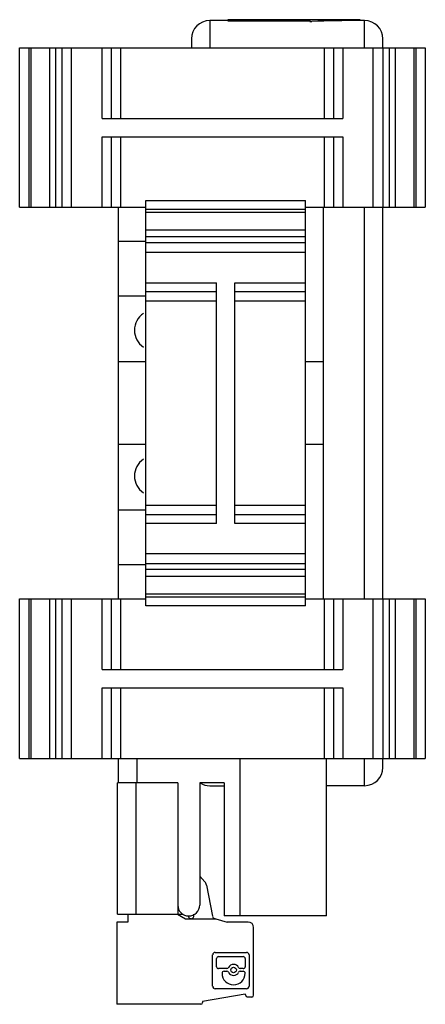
# Model space of a CAD drawing. Header units: millimetres. Extents: x 24 to 69, y 11 to 119.
import ezdxf

# ---------------------------------------------------------------- set-up
doc = ezdxf.new("R2010")
doc.units = ezdxf.units.MM
doc.header["$LTSCALE"] = 8.441357
doc.layers.get('0').update_dxf_attribs({"linetype": 'CONTINUOUS'})

msp = doc.modelspace()

# ---------------------------------------------------------------- linework, layer by layer
at = {"color": 7, "linetype": 'Continuous'}
for p, q in [((45.17, 118.7), (45.17, 115.7)), ((47.17, 118.7), (45.17, 118.7)), ((47.17, 118.8), (47.17, 118.69)), ((61.67, 118.8), (47.17, 118.8)), ((47.17, 118.69), (56.17, 118.69)), ((56.17, 118.8), (56.17, 118.6)), ((56.17, 118.6), (56.36, 118.6)), ((61.67, 118.8), (61.67, 118.7)), ((62.17, 118.7), (61.67, 118.7)), ((62.17, 115.7), (62.17, 118.7)), ((24.32, 98.2), (24.32, 115.7)), ((24.32, 115.7), (68.82, 115.7)), ((25.32, 115.7), (25.32, 98.2)), ((25.6, 98.2), (25.6, 115.7)), ((27.6, 115.7), (27.6, 98.2)), ((28.29, 98.2), (28.29, 115.7)), ((28.96, 115.7), (28.96, 98.2)), ((30.02, 98.2), (30.02, 115.7)), ((33.37, 107.95), (33.37, 115.7)), ((34.37, 115.7), (34.37, 107.95)), ((35.37, 115.7), (35.37, 107.95)), ((43.17, 116.7), (43.17, 115.7)), ((57.78, 107.95), (57.78, 115.7)), ((58.78, 107.95), (58.78, 115.7)), ((59.78, 115.7), (59.78, 107.95)), ((63.12, 98.2), (63.12, 115.7)), ((64.17, 115.7), (64.17, 116.7)), ((64.19, 98.2), (64.19, 115.7)), ((64.86, 115.7), (64.86, 98.2)), ((65.55, 98.2), (65.55, 115.7)), ((67.55, 115.7), (67.55, 98.2)), ((67.82, 98.2), (67.82, 115.7)), ((68.82, 115.7), (68.82, 98.2)), ((33.37, 107.95), (59.78, 107.95)), ((33.37, 98.2), (33.37, 105.95)), ((33.37, 105.95), (59.78, 105.95)), ((34.37, 105.95), (34.37, 98.2)), ((35.37, 105.95), (35.37, 98.2)), ((57.78, 98.2), (57.78, 105.95)), ((58.78, 98.2), (58.78, 105.95)), ((59.78, 105.95), (59.78, 98.2)), ((38.17, 54.45), (38.17, 98.95)), ((38.17, 98.95), (55.67, 98.95)), ((55.67, 54.45), (55.67, 98.95)), ((24.32, 98.2), (38.17, 98.2)), ((35.17, 55.2), (35.17, 98.2)), ((55.67, 97.95), (38.17, 97.95)), ((38.17, 97.68), (55.67, 97.68)), ((55.67, 98.2), (68.82, 98.2)), ((57.67, 55.2), (57.67, 98.2)), ((62.17, 55.2), (62.17, 98.2)), ((64.17, 55.2), (64.17, 98.2)), ((55.67, 95.68), (38.17, 95.68)), ((38.17, 94.45), (35.17, 94.45)), ((38.17, 94.98), (55.67, 94.98)), ((55.67, 94.31), (38.17, 94.31)), ((55.67, 93.25), (38.17, 93.25)), ((38.17, 89.91), (45.92, 89.91)), ((45.92, 63.49), (45.92, 89.91)), ((47.92, 63.49), (47.92, 89.91)), ((47.92, 89.91), (55.67, 89.91)), ((45.92, 88.91), (38.17, 88.91)), ((55.67, 88.91), (47.92, 88.91)), ((38.17, 88.45), (35.17, 88.45)), ((45.92, 87.91), (38.17, 87.91)), ((55.67, 87.91), (47.92, 87.91)), ((38.17, 81.25), (35.17, 81.25)), ((57.67, 81.25), (55.67, 81.25)), ((38.17, 72.15), (35.17, 72.15)), ((57.67, 72.15), (55.67, 72.15)), ((38.17, 64.95), (35.17, 64.95)), ((38.17, 65.49), (45.92, 65.49)), ((47.92, 65.49), (55.67, 65.49)), ((38.17, 64.49), (45.92, 64.49)), ((47.92, 64.49), (55.67, 64.49)), ((45.92, 63.49), (38.17, 63.49)), ((55.67, 63.49), (47.92, 63.49)), ((55.67, 60.15), (38.17, 60.15)), ((38.17, 58.95), (35.17, 58.95)), ((38.17, 59.09), (55.67, 59.09)), ((55.67, 58.42), (38.17, 58.42)), ((38.17, 57.72), (55.67, 57.72)), ((24.32, 37.7), (24.32, 55.2)), ((24.32, 55.2), (38.17, 55.2)), ((25.32, 55.2), (25.32, 37.7)), ((25.6, 37.7), (25.6, 55.2)), ((27.6, 55.2), (27.6, 37.7)), ((28.29, 37.7), (28.29, 55.2)), ((28.96, 55.2), (28.96, 37.7)), ((30.02, 37.7), (30.02, 55.2)), ((33.37, 47.45), (33.37, 55.2)), ((34.37, 55.2), (34.37, 47.45)), ((35.37, 55.2), (35.37, 47.45)), ((55.67, 55.72), (38.17, 55.72)), ((38.17, 55.45), (55.67, 55.45)), ((55.67, 55.2), (68.82, 55.2)), ((57.78, 47.45), (57.78, 55.2)), ((58.78, 47.45), (58.78, 55.2)), ((59.78, 55.2), (59.78, 47.45)), ((63.12, 37.7), (63.12, 55.2)), ((64.19, 37.7), (64.19, 55.2)), ((64.86, 55.2), (64.86, 37.7)), ((65.55, 37.7), (65.55, 55.2)), ((67.55, 55.2), (67.55, 37.7)), ((67.82, 37.7), (67.82, 55.2)), ((68.82, 55.2), (68.82, 37.7)), ((55.67, 54.45), (38.17, 54.45)), ((33.37, 47.45), (59.78, 47.45)), ((33.37, 45.45), (59.78, 45.45)), ((33.37, 37.7), (33.37, 45.45)), ((34.37, 45.45), (34.37, 37.7)), ((35.37, 45.45), (35.37, 37.7)), ((57.78, 37.7), (57.78, 45.45)), ((58.78, 37.7), (58.78, 45.45)), ((59.78, 45.45), (59.78, 37.7)), ((24.32, 37.7), (68.82, 37.7)), ((35.17, 35), (35.17, 37.7)), ((37.17, 37.7), (37.17, 35)), ((48.47, 37.7), (48.47, 20.4)), ((57.97, 37.66), (48.47, 37.66)), ((57.97, 20.4), (57.97, 37.66)), ((62.17, 34.7), (62.17, 37.7)), ((64.17, 36.7), (64.17, 37.7)), ((41.67, 35), (35.07, 35)), ((35.07, 20.6), (35.07, 35)), ((37.07, 35), (37.07, 20.6)), ((41.67, 35), (41.67, 20.6)), ((46.77, 35), (44.07, 35)), ((44.07, 35), (44.07, 21.6)), ((45.17, 34.7), (46.77, 34.7)), ((46.77, 35), (46.77, 20.4)), ((62.17, 34.7), (57.97, 34.7)), ((44.07, 24.76), (44.64, 24.15)), ((44.82, 23.78), (45.49, 20.36)), ((35.07, 20.6), (42.26, 20.6)), ((36.19, 20.6), (36.19, 19.73)), ((41.64, 20.6), (42.51, 20.1)), ((43.44, 20.41), (43.44, 20.58)), ((36.19, 19.73), (34.99, 19.73)), ((34.99, 19.73), (34.99, 10.7)), ((42.51, 20.1), (45.86, 20.1)), ((45.72, 20.13), (45.86, 20.1)), ((45.86, 20.1), (47.09, 19.73)), ((57.97, 20.4), (46.77, 20.4)), ((49.39, 19.73), (47.09, 19.73)), ((49.99, 11.7), (49.99, 19.13)), ((45.78, 16.4), (49.21, 16.4)), ((45.49, 12.68), (45.49, 16.12)), ((45.93, 14.83), (45.93, 15.73)), ((46.14, 15.94), (48.85, 15.94)), ((49.06, 15.73), (49.06, 14.83)), ((49.49, 16.12), (49.49, 12.68)), ((47.06, 14.62), (46.14, 14.62)), ((46.52, 14.1), (46.52, 14.12)), ((46.74, 14.33), (47.06, 14.33)), ((48.85, 14.62), (48.53, 14.62)), ((48.53, 14.33), (48.85, 14.33)), ((49.06, 14.12), (49.06, 14.1)), ((49.21, 12.4), (45.78, 12.4)), ((49.05, 11.82), (44.39, 11)), ((44.39, 11), (44.39, 10.9)), ((49.24, 11.48), (49.05, 11.82)), ((49.8, 11.5), (49.24, 11.48)), ((44.19, 10.7), (34.99, 10.7))]:
    msp.add_line(p, q, dxfattribs=at)
msp.add_circle((47.79, 14.47), 0.304, dxfattribs=at)
for centre, radius, start, end in [((45.17, 116.7), 2, 90, 180), ((62.17, 116.7), 2, 0, 90), ((39.17, 84.7), 2.25, 124.5437, 235.3292), ((39.17, 68.7), 2.25, 124.5437, 235.3292), ((62.17, 36.7), 2, 270, 360), ((45.17, 36.7), 2, 238.3722, 270.0007), ((44.08, 23.65), 0.75, 10.6964, 42.7464), ((42.87, 21.6), 1.2, 180, 360), ((43.14, 20.4), 0.3, 181.7696, 2.5), ((45.78, 20.42), 0.3, 192.95, 257.2665), ((49.39, 19.13), 0.6, 0, 90), ((45.78, 16.12), 0.281, 90, 180), ((49.21, 16.12), 0.281, 0, 90), ((46.14, 15.73), 0.211, 90, 180), ((48.85, 15.73), 0.211, 0, 90), ((46.14, 14.83), 0.211, 180, 270), ((46.74, 14.12), 0.211, 90, 180), ((47.79, 14.1), 1.27, 180, 360), ((47.06, 14.83), 0.211, 270, 334.1151), ((47.06, 14.12), 0.211, 25.8849, 90), ((47.79, 14.47), 0.609, 25.8849, 154.1151), ((47.79, 14.47), 0.609, 205.8849, 334.1151), ((48.53, 14.83), 0.211, 205.8849, 270), ((48.53, 14.12), 0.211, 90, 154.1151), ((48.85, 14.83), 0.211, 270, 360), ((48.85, 14.12), 0.211, 0, 90), ((45.78, 12.68), 0.281, 180, 270), ((49.21, 12.68), 0.281, 270, 360), ((44.19, 10.9), 0.2, 270, 360), ((49.79, 11.7), 0.2, 272.5, 360)]:
    msp.add_arc(centre, radius, start, end, dxfattribs=at)
msp.add_ellipse((61.67, 76.7), major_axis=(77, 0), ratio=0.545455, start_param=1.570796, end_param=1.639817, dxfattribs=at)

doc.saveas('drawing.dxf')
